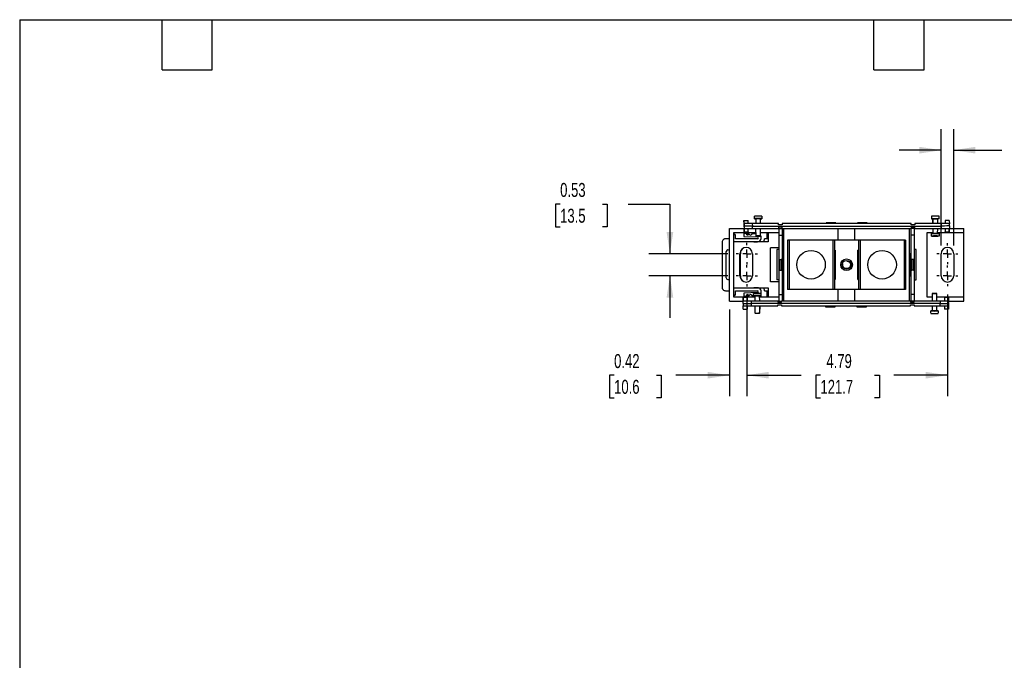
# Model space of a CAD drawing. Header units: inches. Extents: x 1 to 43, y 1 to 33.
# Tile 2 of 3: x 1 to 24.5, y 17.7 to 33. Entities that reach past the tile are written whole.
import ezdxf

# ---------------------------------------------------------------- set-up
doc = ezdxf.new("R2010")
doc.units = ezdxf.units.IN
doc.header["$LTSCALE"] = 4
doc.header["$MEASUREMENT"] = 0
doc.linetypes.add('CENTERX2', pattern=[0.8, 0.5, -0.1, 0.1, -0.1])
doc.layers.add('CENTER', color=40, linetype='CENTERX2')
doc.layers.add('DIMENSIONS', color=140, linetype='Continuous', lineweight=25)
doc.layers.add('TEXT', color=140, linetype='Continuous', lineweight=25)
doc.styles.add('SLDTEXTSTYLE0', font='TXT', dxfattribs={"width": 0.7})
doc.dimstyles.new('SLDDIMSTYLE1', dxfattribs={"dimtxt": 0.339844, "dimasz": 0.52, "dimexe": 0, "dimexo": 0.0625, "dimgap": 0.084961, "dimtad": 0, "dimtih": 1, "dimtoh": 1, "dimrnd": 1e-09, "dimdsep": 46, "dimtxsty": 'SLDTEXTSTYLE0', "dimsah": 1, "dimcen": 0.09, "dimadec": 0, "dimazin": 2, "dimtfac": 1, "dimtmove": 0, "dimatfit": 0, "dimfxl": 0, "dimfrac": 2, "dimtolj": 1, "dimtzin": 12, "dimarcsym": 0})
doc.dimstyles.new('SLDDIMSTYLE2', dxfattribs={"dimtxt": 0.339844, "dimasz": 0.52, "dimexe": 0, "dimexo": 0.0625, "dimgap": 0.084961, "dimtad": 0, "dimtih": 1, "dimtoh": 1, "dimrnd": 1e-09, "dimzin": 12, "dimdsep": 46, "dimtxsty": 'SLDTEXTSTYLE0', "dimsah": 1, "dimcen": 0.09, "dimadec": 0, "dimazin": 3, "dimtfac": 1, "dimtofl": 0, "dimtmove": 0, "dimatfit": 3, "dimfxl": 0, "dimfrac": 2, "dimtolj": 1, "dimtzin": 12, "dimarcsym": 0})
doc.dimstyles.new('SLDDIMSTYLE3', dxfattribs={"dimtxt": 0.339844, "dimasz": 0.52, "dimexe": 0, "dimexo": 0.0625, "dimgap": 0.084961, "dimtad": 0, "dimtih": 1, "dimtoh": 1, "dimrnd": 1e-09, "dimzin": 0, "dimdsep": 46, "dimtxsty": 'SLDTEXTSTYLE0', "dimsah": 1, "dimcen": 0.09, "dimadec": 0, "dimazin": 0, "dimtfac": 1, "dimtmove": 0, "dimatfit": 0, "dimfxl": 0, "dimfrac": 2, "dimtolj": 1, "dimtzin": 12, "dimarcsym": 0})

# ---------------------------------------------------------------- blocks, each defined once
blk = doc.blocks.new('_D_4')
at = {"layer": 'DIMENSIONS'}
for p, q in [((18.368, 26.422), (18.368, 24.005)), ((23.158, 26.43), (23.158, 24.005)), ((18.368, 24.505), (19.665, 24.505)), ((20.125, 24.505), (20.011, 24.505)), ((20.011, 24.505), (20.011, 23.964)), ((21.418, 24.505), (21.532, 24.505)), ((21.532, 24.505), (21.532, 23.964)), ((23.158, 24.505), (21.878, 24.505)), ((20.011, 23.964), (20.125, 23.964)), ((21.532, 23.964), (21.418, 23.964))]:
    blk.add_line(p, q, dxfattribs=at)
for points in [[(18.368, 24.505), (18.888, 24.425), (18.888, 24.585)], [(23.158, 24.505), (22.638, 24.585), (22.638, 24.425)]]:
    blk.add_solid(points, dxfattribs=at)
at = {"layer": 'DIMENSIONS', "char_height": 0.3333, "attachment_point": 1, "style": 'SLDTEXTSTYLE0'}
for s, insert in [('4.79', (20.267, 25.01)), ('121.7', (20.125, 24.394))]:
    blk.add_mtext(s, dxfattribs=dict(at, insert=insert))
blk = doc.blocks.new('_D_5')
at = {"layer": 'DIMENSIONS'}
for p, q in [((13.908, 28.593), (13.794, 28.593)), ((13.794, 28.593), (13.794, 28.053)), ((14.918, 28.593), (15.032, 28.593)), ((15.032, 28.593), (15.032, 28.053)), ((15.53, 28.593), (16.53, 28.593)), ((16.53, 28.593), (16.53, 27.409)), ((13.794, 28.053), (13.908, 28.053)), ((15.032, 28.053), (14.918, 28.053)), ((17.913, 27.409), (16.03, 27.409)), ((17.913, 26.878), (16.03, 26.878)), ((16.53, 26.878), (16.53, 25.878))]:
    blk.add_line(p, q, dxfattribs=at)
for points in [[(16.53, 27.409), (16.61, 27.929), (16.45, 27.929)], [(16.53, 26.878), (16.45, 26.358), (16.61, 26.358)]]:
    blk.add_solid(points, dxfattribs=at)
at = {"layer": 'DIMENSIONS', "char_height": 0.3333, "attachment_point": 1, "style": 'SLDTEXTSTYLE0'}
for s, insert in [('0.53', (13.908, 29.099)), ('13.5', (13.908, 28.482))]:
    blk.add_mtext(s, dxfattribs=dict(at, insert=insert))
blk = doc.blocks.new('_D_6')
at = {"layer": 'DIMENSIONS'}
for p, q in [((18.368, 26.422), (18.368, 24.005)), ((17.949, 26.078), (17.949, 24.005)), ((15.197, 24.505), (15.083, 24.505)), ((15.083, 24.505), (15.083, 23.964)), ((16.207, 24.505), (16.321, 24.505)), ((16.321, 24.505), (16.321, 23.964)), ((17.949, 24.505), (16.667, 24.505)), ((18.368, 24.505), (19.368, 24.505)), ((15.083, 23.964), (15.197, 23.964)), ((16.321, 23.964), (16.207, 23.964))]:
    blk.add_line(p, q, dxfattribs=at)
for points in [[(17.949, 24.505), (17.429, 24.585), (17.429, 24.425)], [(18.368, 24.505), (18.888, 24.425), (18.888, 24.585)]]:
    blk.add_solid(points, dxfattribs=at)
at = {"layer": 'DIMENSIONS', "char_height": 0.3333, "attachment_point": 1, "style": 'SLDTEXTSTYLE0'}
for s, insert in [('0.42', (15.197, 25.01)), ('10.6', (15.197, 24.394))]:
    blk.add_mtext(s, dxfattribs=dict(at, insert=insert))
blk = doc.blocks.new('_D_7')
at = {"layer": 'DIMENSIONS'}
for p, q in [((23.008, 27.608), (23.008, 30.382)), ((23.308, 27.608), (23.308, 30.382)), ((23.008, 29.882), (22.008, 29.882)), ((23.308, 29.882), (24.458, 29.882)), ((24.919, 29.882), (24.805, 29.882)), ((24.805, 29.882), (24.805, 29.342)), ((25.646, 29.882), (25.76, 29.882)), ((25.76, 29.882), (25.76, 29.342)), ((24.805, 29.342), (24.919, 29.342)), ((25.76, 29.342), (25.646, 29.342))]:
    blk.add_line(p, q, dxfattribs=at)
for points in [[(23.008, 29.882), (22.488, 29.962), (22.488, 29.802)], [(23.308, 29.882), (23.828, 29.802), (23.828, 29.962)]]:
    blk.add_solid(points, dxfattribs=at)
at = {"layer": 'DIMENSIONS', "char_height": 0.3333, "attachment_point": 1, "style": 'SLDTEXTSTYLE0'}
for s, insert in [('0.30', (24.778, 30.388)), ('7.6', (24.919, 29.772))]:
    blk.add_mtext(s, dxfattribs=dict(at, insert=insert))
blk = doc.blocks.new('SW_CENTERMARKSYMBOL_2')
at = {"layer": 'CENTER', "color": 0}
for p, q in [((0, 0.2), (0, 0.256)), ((-0.2, 0), (-0.256, 0)), ((0, 0), (-0.1, 0)), ((0, 0), (0, 0.1)), ((0, 0), (0, -0.1)), ((0, 0), (0.1, 0)), ((0.2, 0), (0.256, 0)), ((0, -0.2), (0, -0.256))]:
    blk.add_line(p, q, dxfattribs=at)
blk = doc.blocks.new('SW_CENTERMARKSYMBOL_3')
at = {"layer": 'CENTER', "color": 0}
for p, q in [((0, 0.2), (0, 0.256)), ((-0.2, 0), (-0.256, 0)), ((0, 0), (-0.1, 0)), ((0, 0), (0, 0.1)), ((0, 0), (0, -0.1)), ((0, 0), (0.1, 0)), ((0.2, 0), (0.256, 0)), ((0, -0.2), (0, -0.256))]:
    blk.add_line(p, q, dxfattribs=at)
blk = doc.blocks.new('SW_CENTERMARKSYMBOL_4')
at = {"layer": 'CENTER', "color": 0}
for p, q in [((0, 0.2), (0, 0.25)), ((-0.2, 0), (-0.25, 0)), ((0, 0), (-0.1, 0)), ((0, 0), (0, 0.1)), ((0, 0), (0, -0.1)), ((0, 0), (0.1, 0)), ((0.2, 0), (0.25, 0)), ((0, -0.2), (0, -0.25))]:
    blk.add_line(p, q, dxfattribs=at)
blk = doc.blocks.new('SW_CENTERMARKSYMBOL_5')
at = {"layer": 'CENTER', "color": 0}
for p, q in [((0, 0.2), (0, 0.25)), ((-0.2, 0), (-0.25, 0)), ((0, 0), (-0.1, 0)), ((0, 0), (0, 0.1)), ((0, 0), (0, -0.1)), ((0, 0), (0.1, 0)), ((0.2, 0), (0.25, 0)), ((0, -0.2), (0, -0.25))]:
    blk.add_line(p, q, dxfattribs=at)

msp = doc.modelspace()

# ---------------------------------------------------------------- linework, layer by layer
for p, q in [((18.548, 28.245), (18.548, 28.304)), ((18.548, 28.245), (18.579, 28.245)), ((18.581, 28.248), (18.579, 28.128)), ((18.694, 28.128), (18.692, 28.248)), ((18.693, 28.245), (18.725, 28.245)), ((18.725, 28.304), (18.725, 28.245)), ((22.78, 28.304), (22.78, 28.245)), ((22.78, 28.245), (22.812, 28.245)), ((22.81, 28.128), (22.812, 28.245)), ((22.928, 28.128), (22.926, 28.245)), ((22.957, 28.245), (22.926, 28.245)), ((22.957, 28.245), (22.957, 28.304)), ((17.949, 26.278), (17.949, 28.01)), ((17.949, 28.01), (18.302, 28.01)), ((18.299, 28.204), (18.299, 28.194)), ((18.301, 28.122), (18.299, 28.204)), ((18.299, 28.204), (18.399, 28.204)), ((18.299, 28.194), (18.301, 28.102)), ((18.302, 28.064), (18.301, 28.126)), ((18.301, 28.126), (18.301, 28.122)), ((18.301, 28.102), (18.301, 28.089)), ((18.302, 28.048), (18.301, 28.089)), ((18.302, 28.064), (18.303, 28.01)), ((18.302, 28.048), (18.302, 28.01)), ((18.302, 28.01), (18.303, 28.01)), ((18.303, 28.01), (18.5, 28.01)), ((18.304, 27.928), (18.303, 28.01)), ((18.303, 28.01), (18.304, 27.918)), ((18.303, 28.01), (18.303, 28.01)), ((18.4, 28.127), (18.399, 28.204)), ((18.4, 27.928), (18.4, 28.01)), ((18.498, 28.128), (18.499, 28.069)), ((19.125, 28.128), (18.498, 28.128)), ((18.5, 28.01), (18.499, 28.069)), ((18.499, 28.069), (23.008, 28.069)), ((18.5, 28.01), (19.125, 28.01)), ((18.577, 28.01), (18.58, 27.831)), ((18.692, 27.831), (18.695, 28.01)), ((19.125, 28.099), (19.125, 28.128)), ((19.211, 28.099), (19.125, 28.099)), ((19.211, 28.039), (19.125, 28.039)), ((19.125, 28.039), (19.125, 28.01)), ((19.125, 28.01), (19.128, 28.01)), ((19.128, 28.01), (19.207, 28.01)), ((19.128, 28.01), (19.128, 27.852)), ((19.207, 28.01), (19.207, 27.852)), ((19.207, 28.01), (19.211, 28.01)), ((19.211, 28.128), (19.211, 28.099)), ((22.294, 28.128), (19.211, 28.128)), ((19.211, 28.01), (19.211, 28.039)), ((19.211, 28.01), (22.294, 28.01)), ((19.249, 26.278), (19.249, 28.01)), ((20.262, 28.148), (20.262, 28.129)), ((20.262, 28.148), (20.29, 28.145)), ((20.495, 28.148), (20.262, 28.148)), ((20.27, 28.128), (20.262, 28.129)), ((20.262, 28.129), (20.262, 28.128)), ((20.29, 28.145), (20.29, 28.128)), ((20.467, 28.145), (20.29, 28.145)), ((20.467, 28.145), (20.495, 28.148)), ((20.467, 28.128), (20.467, 28.145)), ((20.495, 28.129), (20.487, 28.128)), ((20.495, 28.129), (20.495, 28.148)), ((20.495, 28.128), (20.495, 28.129)), ((20.552, 27.734), (20.552, 28.01)), ((20.945, 27.734), (20.945, 28.01)), ((21.01, 28.148), (21.01, 28.129)), ((21.01, 28.148), (21.038, 28.145)), ((21.243, 28.148), (21.01, 28.148)), ((21.018, 28.128), (21.01, 28.129)), ((21.01, 28.129), (21.01, 28.128)), ((21.038, 28.145), (21.038, 28.128)), ((21.215, 28.145), (21.038, 28.145)), ((21.215, 28.145), (21.243, 28.148)), ((21.215, 28.128), (21.215, 28.145)), ((21.243, 28.129), (21.235, 28.128)), ((21.243, 28.129), (21.243, 28.148)), ((21.243, 28.128), (21.243, 28.129)), ((22.249, 26.278), (22.249, 28.01)), ((22.29, 27.852), (22.29, 28.01)), ((22.294, 28.099), (22.294, 28.128)), ((22.38, 28.099), (22.294, 28.099)), ((22.38, 28.039), (22.294, 28.039)), ((22.294, 28.039), (22.294, 28.01)), ((22.369, 28.01), (22.294, 28.01)), ((22.369, 28.01), (22.38, 28.01)), ((22.369, 27.852), (22.369, 28.01)), ((22.38, 28.128), (22.38, 28.099)), ((23.007, 28.128), (22.38, 28.128)), ((22.38, 28.01), (22.38, 28.039)), ((22.38, 28.01), (23.009, 28.01)), ((22.811, 28.01), (22.813, 27.888)), ((22.924, 27.888), (22.927, 28.01)), ((23.007, 28.128), (23.008, 28.069)), ((23.008, 28.069), (23.009, 28.01)), ((23.008, 28.069), (23.008, 28.069)), ((23.009, 28.01), (23.206, 28.01)), ((23.106, 28.204), (23.105, 28.127)), ((23.105, 28.01), (23.105, 27.928)), ((23.203, 28.204), (23.106, 28.204)), ((23.202, 28.01), (23.202, 27.928)), ((23.203, 28.204), (23.204, 28.126)), ((23.203, 27.914), (23.203, 28.01)), ((23.205, 28.071), (23.204, 28.126)), ((23.205, 28.071), (23.206, 28.01)), ((23.206, 28.01), (23.548, 28.01)), ((23.548, 27.911), (23.548, 28.01)), ((17.949, 27.764), (17.856, 27.764)), ((18.048, 27.911), (18.048, 26.376)), ((18.363, 27.911), (18.048, 27.911)), ((18.048, 27.884), (18.075, 27.884)), ((18.093, 27.862), (18.048, 27.862)), ((18.075, 27.884), (18.075, 27.862)), ((18.093, 27.764), (18.093, 27.862)), ((18.093, 27.774), (18.41, 27.774)), ((18.619, 27.764), (18.093, 27.764)), ((18.299, 27.892), (18.299, 27.821)), ((18.354, 27.89), (18.299, 27.892)), ((18.299, 27.821), (18.62, 27.81)), ((18.304, 27.918), (18.304, 27.928)), ((18.304, 27.928), (18.4, 27.928)), ((18.304, 27.918), (18.4, 27.918)), ((18.363, 27.918), (18.363, 27.911)), ((18.579, 27.911), (18.363, 27.911)), ((18.363, 27.911), (18.363, 27.872)), ((18.402, 27.872), (18.363, 27.872)), ((18.4, 27.928), (18.4, 27.918)), ((18.402, 27.911), (18.402, 27.872)), ((18.41, 27.774), (18.41, 27.764)), ((18.58, 27.882), (18.501, 27.885)), ((19.128, 27.911), (18.694, 27.911)), ((18.875, 27.764), (18.79, 27.764)), ((18.855, 27.764), (18.855, 27.908)), ((18.855, 27.908), (18.875, 27.908)), ((18.875, 27.911), (18.875, 27.691)), ((19.128, 27.852), (19.207, 27.852)), ((19.128, 27.852), (19.128, 27.274)), ((19.249, 27.911), (19.207, 27.911)), ((19.207, 27.852), (19.207, 27.274)), ((22.369, 27.852), (22.29, 27.852)), ((22.29, 27.274), (22.29, 27.852)), ((22.369, 27.274), (22.369, 27.852)), ((22.812, 27.911), (22.662, 27.911)), ((22.662, 27.911), (22.662, 26.376)), ((22.78, 27.831), (22.78, 27.89)), ((22.812, 27.89), (22.78, 27.89)), ((22.78, 27.831), (22.813, 27.831)), ((23.134, 27.911), (22.925, 27.911)), ((22.957, 27.831), (22.925, 27.831)), ((22.957, 27.89), (22.926, 27.89)), ((22.957, 27.89), (22.957, 27.831)), ((23.105, 27.928), (23.202, 27.928)), ((23.105, 27.914), (23.105, 27.928)), ((23.203, 27.914), (23.105, 27.914)), ((23.134, 27.914), (23.134, 27.911)), ((23.548, 27.911), (23.134, 27.911)), ((23.202, 27.928), (23.203, 27.914)), ((23.548, 26.376), (23.548, 27.911)), ((17.778, 27.685), (17.778, 26.602)), ((18.875, 27.691), (18.048, 27.691)), ((18.533, 27.691), (18.545, 27.693)), ((18.545, 27.693), (18.619, 27.693)), ((18.934, 26.738), (18.934, 27.549)), ((19.128, 27.549), (18.934, 27.549)), ((19.249, 27.549), (19.207, 27.549)), ((19.337, 27.734), (19.337, 26.553)), ((19.377, 27.734), (19.337, 27.734)), ((19.377, 27.734), (19.377, 26.553)), ((20.424, 27.734), (19.377, 27.734)), ((20.424, 27.734), (20.424, 26.553)), ((20.463, 27.734), (20.424, 27.734)), ((20.463, 27.734), (20.463, 26.553)), ((21.034, 27.734), (20.463, 27.734)), ((21.034, 27.734), (21.034, 26.553)), ((21.073, 27.734), (21.034, 27.734)), ((21.073, 27.734), (21.073, 26.553)), ((22.121, 27.734), (21.073, 27.734)), ((22.121, 27.734), (22.121, 26.553)), ((22.16, 27.734), (22.121, 27.734)), ((22.16, 27.734), (22.16, 26.553)), ((17.876, 26.829), (17.876, 27.459)), ((18.201, 26.88), (18.201, 27.408)), ((18.213, 26.878), (18.213, 27.409)), ((18.501, 27.408), (18.501, 26.88)), ((19.128, 27.506), (19.085, 27.506)), ((19.085, 27.506), (19.085, 26.782)), ((19.242, 27.408), (19.207, 27.408)), ((19.242, 26.88), (19.242, 27.408)), ((20.479, 27.495), (20.463, 27.495)), ((20.479, 27.495), (20.479, 26.792)), ((21.034, 27.495), (21.018, 27.495)), ((21.018, 26.792), (21.018, 27.495)), ((22.29, 27.408), (22.255, 27.408)), ((22.255, 27.408), (22.255, 26.88)), ((22.413, 27.506), (22.369, 27.506)), ((22.413, 26.782), (22.413, 27.506)), ((23.008, 26.88), (23.008, 27.408)), ((23.308, 27.408), (23.308, 26.88)), ((19.128, 27.274), (19.128, 27.014)), ((19.148, 27.274), (19.128, 27.274)), ((19.148, 27.274), (19.148, 27.014)), ((19.148, 27.274), (19.188, 27.274)), ((19.188, 27.274), (19.188, 27.014)), ((19.207, 27.274), (19.188, 27.274)), ((19.207, 27.274), (19.207, 27.014)), ((20.645, 27.166), (20.658, 27.162)), ((20.658, 27.152), (20.659, 27.161)), ((20.753, 27.236), (20.756, 27.235)), ((20.756, 27.235), (20.769, 27.233)), ((22.29, 27.014), (22.29, 27.274)), ((22.31, 27.274), (22.29, 27.274)), ((22.349, 27.274), (22.31, 27.274)), ((22.31, 27.014), (22.31, 27.274)), ((22.349, 27.014), (22.349, 27.274)), ((22.349, 27.274), (22.369, 27.274)), ((22.369, 27.014), (22.369, 27.274)), ((19.148, 27.014), (19.128, 27.014)), ((19.128, 27.014), (19.128, 26.435)), ((19.148, 27.014), (19.188, 27.014)), ((19.188, 27.014), (19.207, 27.014)), ((19.207, 27.014), (19.207, 26.435)), ((19.207, 26.88), (19.242, 26.88)), ((22.255, 26.88), (22.29, 26.88)), ((22.29, 27.014), (22.31, 27.014)), ((22.29, 26.435), (22.29, 27.014)), ((22.349, 27.014), (22.31, 27.014)), ((22.349, 27.014), (22.369, 27.014)), ((22.369, 26.435), (22.369, 27.014)), ((18.048, 26.596), (18.875, 26.596)), ((18.545, 26.595), (18.533, 26.596)), ((18.619, 26.595), (18.545, 26.595)), ((18.875, 26.596), (18.875, 26.376)), ((19.128, 26.738), (18.934, 26.738)), ((19.128, 26.782), (19.085, 26.782)), ((19.249, 26.738), (19.207, 26.738)), ((20.463, 26.792), (20.479, 26.792)), ((21.018, 26.792), (21.034, 26.792)), ((22.369, 26.782), (22.413, 26.782)), ((17.856, 26.524), (17.949, 26.524)), ((18.048, 26.425), (18.093, 26.425)), ((18.075, 26.404), (18.048, 26.404)), ((18.048, 26.376), (18.363, 26.376)), ((18.075, 26.425), (18.075, 26.404)), ((18.093, 26.524), (18.619, 26.524)), ((18.093, 26.425), (18.093, 26.524)), ((18.41, 26.514), (18.093, 26.514)), ((18.283, 26.373), (18.283, 26.278)), ((18.283, 26.359), (18.283, 26.373)), ((18.283, 26.373), (18.38, 26.373)), ((18.283, 26.278), (18.283, 26.359)), ((18.38, 26.359), (18.283, 26.359)), ((18.62, 26.478), (18.299, 26.467)), ((18.299, 26.467), (18.299, 26.396)), ((18.299, 26.396), (18.354, 26.398)), ((18.402, 26.415), (18.363, 26.415)), ((18.363, 26.415), (18.363, 26.376)), ((18.363, 26.373), (18.363, 26.376)), ((18.363, 26.376), (18.56, 26.376)), ((18.38, 26.373), (18.38, 26.359)), ((18.38, 26.278), (18.38, 26.359)), ((18.402, 26.376), (18.402, 26.415)), ((18.41, 26.524), (18.41, 26.514)), ((18.501, 26.403), (18.528, 26.404)), ((18.528, 26.456), (18.561, 26.456)), ((18.528, 26.397), (18.528, 26.456)), ((18.528, 26.397), (18.56, 26.397)), ((18.561, 26.4), (18.559, 26.278)), ((18.675, 26.278), (18.672, 26.4)), ((18.705, 26.456), (18.673, 26.456)), ((18.673, 26.376), (19.128, 26.376)), ((18.674, 26.397), (18.705, 26.397)), ((18.705, 26.456), (18.705, 26.397)), ((18.79, 26.524), (18.875, 26.524)), ((18.855, 26.38), (18.855, 26.524)), ((18.875, 26.38), (18.855, 26.38)), ((19.128, 26.435), (19.207, 26.435)), ((19.128, 26.435), (19.128, 26.278)), ((19.207, 26.435), (19.207, 26.278)), ((19.207, 26.376), (19.249, 26.376)), ((19.377, 26.553), (19.337, 26.553)), ((20.424, 26.553), (19.377, 26.553)), ((20.463, 26.553), (20.424, 26.553)), ((21.034, 26.553), (20.463, 26.553)), ((20.552, 26.278), (20.552, 26.553)), ((20.945, 26.278), (20.945, 26.553)), ((21.073, 26.553), (21.034, 26.553)), ((22.121, 26.553), (21.073, 26.553)), ((22.16, 26.553), (22.121, 26.553)), ((22.369, 26.435), (22.29, 26.435)), ((22.29, 26.278), (22.29, 26.435)), ((22.369, 26.278), (22.369, 26.435)), ((22.662, 26.376), (22.792, 26.376)), ((22.793, 26.456), (22.79, 26.278)), ((22.908, 26.278), (22.905, 26.456)), ((22.906, 26.376), (23.134, 26.376)), ((23.181, 26.369), (23.085, 26.369)), ((23.085, 26.359), (23.085, 26.369)), ((23.181, 26.359), (23.085, 26.359)), ((23.085, 26.359), (23.085, 26.278)), ((23.134, 26.369), (23.134, 26.376)), ((23.134, 26.376), (23.548, 26.376)), ((23.181, 26.369), (23.181, 26.359)), ((23.183, 26.278), (23.181, 26.369)), ((23.181, 26.359), (23.183, 26.278)), ((23.548, 26.278), (23.548, 26.376)), ((17.949, 26.278), (18.279, 26.278)), ((18.28, 26.216), (18.279, 26.278)), ((18.476, 26.278), (18.279, 26.278)), ((18.28, 26.216), (18.281, 26.162)), ((18.282, 26.084), (18.281, 26.162)), ((18.379, 26.084), (18.38, 26.16)), ((19.105, 26.278), (18.476, 26.278)), ((18.477, 26.219), (18.476, 26.278)), ((18.478, 26.16), (18.477, 26.219)), ((18.477, 26.219), (18.477, 26.219)), ((22.987, 26.219), (18.477, 26.219)), ((18.478, 26.16), (19.105, 26.16)), ((18.558, 26.16), (18.561, 25.984)), ((18.675, 26.16), (18.672, 25.984)), ((19.105, 26.278), (19.105, 26.249)), ((19.128, 26.278), (19.105, 26.278)), ((19.105, 26.249), (19.191, 26.249)), ((19.105, 26.188), (19.191, 26.188)), ((19.105, 26.16), (19.105, 26.188)), ((19.128, 26.278), (19.191, 26.278)), ((19.191, 26.249), (19.191, 26.278)), ((22.274, 26.278), (19.191, 26.278)), ((19.191, 26.188), (19.191, 26.16)), ((19.191, 26.16), (22.274, 26.16)), ((20.242, 26.159), (20.25, 26.16)), ((20.242, 26.16), (20.242, 26.159)), ((20.242, 26.159), (20.242, 26.139)), ((20.27, 26.142), (20.242, 26.139)), ((20.242, 26.139), (20.476, 26.139)), ((20.27, 26.16), (20.27, 26.142)), ((20.27, 26.142), (20.447, 26.142)), ((20.447, 26.142), (20.447, 26.16)), ((20.476, 26.139), (20.447, 26.142)), ((20.467, 26.16), (20.476, 26.159)), ((20.476, 26.159), (20.475, 26.16)), ((20.476, 26.139), (20.476, 26.159)), ((20.99, 26.159), (20.998, 26.16)), ((20.99, 26.16), (20.99, 26.159)), ((20.99, 26.159), (20.99, 26.139)), ((21.018, 26.142), (20.99, 26.139)), ((20.99, 26.139), (21.224, 26.139)), ((21.018, 26.16), (21.018, 26.142)), ((21.018, 26.142), (21.195, 26.142)), ((21.195, 26.142), (21.195, 26.16)), ((21.224, 26.139), (21.195, 26.142)), ((21.215, 26.16), (21.224, 26.159)), ((21.224, 26.159), (21.223, 26.16)), ((21.224, 26.139), (21.224, 26.159)), ((22.274, 26.278), (22.274, 26.249)), ((22.29, 26.278), (22.274, 26.278)), ((22.274, 26.249), (22.361, 26.249)), ((22.274, 26.188), (22.361, 26.188)), ((22.274, 26.16), (22.274, 26.188)), ((22.361, 26.278), (22.29, 26.278)), ((22.361, 26.249), (22.361, 26.278)), ((22.986, 26.278), (22.361, 26.278)), ((22.361, 26.188), (22.361, 26.16)), ((22.361, 26.16), (22.988, 26.16)), ((22.791, 26.16), (22.793, 26.04)), ((22.905, 26.04), (22.907, 26.16)), ((22.986, 26.278), (22.987, 26.219)), ((23.183, 26.278), (22.986, 26.278)), ((22.988, 26.16), (22.987, 26.219)), ((23.085, 26.16), (23.087, 26.084)), ((23.184, 26.223), (23.183, 26.278)), ((23.184, 26.239), (23.183, 26.278)), ((23.183, 26.278), (23.183, 26.278)), ((23.183, 26.278), (23.183, 26.278)), ((23.183, 26.278), (23.548, 26.278)), ((23.184, 26.239), (23.184, 26.198)), ((23.184, 26.223), (23.185, 26.162)), ((23.184, 26.186), (23.184, 26.198)), ((23.186, 26.094), (23.184, 26.186)), ((23.185, 26.165), (23.186, 26.084)), ((23.185, 26.162), (23.185, 26.165)), ((18.282, 26.084), (18.379, 26.084)), ((18.672, 25.984), (18.672, 25.984)), ((22.76, 25.984), (22.76, 26.043)), ((22.792, 26.043), (22.76, 26.043)), ((22.938, 26.043), (22.906, 26.043)), ((22.938, 26.043), (22.938, 25.984)), ((23.186, 26.084), (23.087, 26.084)), ((23.186, 26.084), (23.186, 26.094))]:
    msp.add_line(p, q)
for centre, radius in [((19.9, 27.144), 0.341), ((20.749, 27.144), 0.14), ((21.597, 27.144), 0.341), ((20.749, 27.144), 0.106)]:
    msp.add_circle(centre, radius)
for centre, radius, start, end in [((18.636, 21.765), 6.539, 89.2238, 90.7762), ((22.869, 21.765), 6.539, 89.2238, 90.7762), ((22.869, 21.706), 6.539, 89.2238, 90.7762), ((18.384, 27.887), 0.0296, 174.3396, 343.7161), ((18.419, 27.877), 0.00698, 12.2839, 163.7161), ((18.455, 27.884), 0.0296, 192.2839, 336.8397), ((18.619, 27.787), 0.0938, 270, 36.8323), ((18.619, 27.787), 0.0229, 270, 88), ((18.619, 27.787), 0.173, 326.2857, 352.3615), ((22.869, 21.293), 6.539, 89.2238, 90.7762), ((18.351, 27.408), 0.15, 0, 180), ((18.368, 27.409), 0.156, 119.3828, 180), ((23.158, 27.408), 0.15, 0, 180), ((18.351, 26.88), 0.15, 180, 0), ((18.368, 26.878), 0.156, 180, 240.6172), ((23.158, 26.88), 0.15, 180, 0), ((18.619, 26.501), 0.0938, 331.5908, 90), ((18.619, 26.501), 0.173, 7.6385, 33.7143), ((18.384, 26.401), 0.0296, 16.2839, 185.6604), ((18.419, 26.411), 0.00698, 196.2839, 347.7161), ((18.455, 26.403), 0.0296, 23.1603, 167.7161), ((18.617, 32.995), 6.539, 269.2238, 270.7762), ((18.619, 26.501), 0.0229, 272, 90), ((22.849, 32.522), 6.539, 269.2238, 270.7762)]:
    msp.add_arc(centre, radius, start, end)
for centre, major_axis, ratio, start_param, end_param in [((18.636, 28.245), (0.0886, 0), 0.040156, 6.283185, 9.424778), ((18.498, 28.126), (0.197, 0), 0.010471, 1.570583, 3.141684), ((18.499, 28.068), (0.197, 0.003), 0.005236, 1.57101, 3.141501), ((23.007, 28.126), (0.197, 0), 0.010471, 6.283094, 7.853768), ((23.008, 28.068), (0.197, 0.003), 0.005236, 6.282911, 7.853586), ((22.869, 27.89), (0.0886, 0), 0.029684, 3.141592, 6.283185), ((17.915, 27.459), (0.0278, -0.0278), 0.999695, 2.356195, 3.926839), ((17.915, 27.459), (-0.0278, -0.0278), 0.999695, 2.890226, 3.926991), ((17.915, 26.829), (0.0278, 0.0278), 0.999695, 2.356347, 3.926991), ((17.915, 26.829), (-0.0278, 0.0278), 0.999695, 2.356195, 3.39296), ((18.617, 26.397), (0.0886, 0), 0.029684, 6.283185, 9.424778), ((18.477, 26.22), (0.197, 0.003), 0.005236, 3.141318, 4.711993), ((18.478, 26.162), (0.197, 0), 0.010471, 3.141501, 4.712176), ((22.987, 26.22), (0.197, 0.003), 0.005236, 4.712602, 6.283094), ((22.988, 26.162), (0.197, 0), 0.010471, 4.712176, 6.283277), ((22.849, 26.043), (0.0886, 0), 0.040156, 3.141592, 6.283185)]:
    msp.add_ellipse(centre, major_axis=major_axis, ratio=ratio, start_param=start_param, end_param=end_param)
for points, knots in [([(18.581, 28.245), (18.582, 28.245), (18.583, 28.246), (18.591, 28.246), (18.606, 28.247), (18.624, 28.247), (18.643, 28.247), (18.662, 28.247), (18.678, 28.246), (18.688, 28.246), (18.691, 28.245), (18.692, 28.245)], [0, 0, 0, 0, 0.051557, 0.174914, 0.2997, 0.42021, 0.545585, 0.665782, 0.79008, 0.912807, 1, 1, 1, 1]), ([(22.812, 28.245), (22.811, 28.234), (22.811, 28.195), (22.81, 28.156), (22.81, 28.128)], [0, 0, 0, 0, 0.264035, 1, 1, 1, 1]), ([(22.812, 28.245), (22.812, 28.245), (22.813, 28.245), (22.817, 28.245), (22.819, 28.245), (22.823, 28.245), (22.826, 28.245), (22.839, 28.245), (22.854, 28.245), (22.876, 28.245), (22.884, 28.245), (22.894, 28.245), (22.897, 28.245), (22.903, 28.245), (22.906, 28.245), (22.919, 28.245), (22.926, 28.245), (22.926, 28.245)], [0, 0, 0, 0, 0.125, 0.125, 0.1875, 0.1875, 0.25, 0.25, 0.5, 0.5, 0.625, 0.625, 0.6875, 0.6875, 0.75, 0.75, 1, 1, 1, 1]), ([(18.692, 27.831), (18.693, 27.861), (18.694, 27.921), (18.695, 27.98), (18.695, 28.01)], [0, 0, 0, 0, 0.503878, 1, 1, 1, 1]), ([(17.856, 27.764), (17.851, 27.764), (17.846, 27.763), (17.836, 27.761), (17.831, 27.76), (17.821, 27.756), (17.817, 27.753), (17.808, 27.748), (17.804, 27.744), (17.793, 27.734), (17.788, 27.725), (17.78, 27.706), (17.778, 27.695), (17.778, 27.685)], [0, 0, 0, 0, 0.125, 0.125, 0.25, 0.25, 0.375, 0.375, 0.5, 0.5, 0.75, 0.75, 1, 1, 1, 1]), ([(18.482, 27.873), (18.484, 27.876), (18.486, 27.88), (18.493, 27.884), (18.497, 27.885), (18.501, 27.885)], [0, 0, 0, 0, 0.5, 0.5, 1, 1, 1, 1]), ([(18.692, 27.831), (18.691, 27.831), (18.689, 27.831), (18.684, 27.832), (18.682, 27.832), (18.678, 27.832), (18.675, 27.832), (18.667, 27.832), (18.661, 27.832), (18.648, 27.832), (18.641, 27.832), (18.626, 27.832), (18.619, 27.832), (18.61, 27.832), (18.607, 27.832), (18.601, 27.832), (18.598, 27.832), (18.591, 27.832), (18.587, 27.832), (18.582, 27.831), (18.58, 27.831), (18.58, 27.831)], [0.008877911, 0.008877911, 0.008877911, 0.008877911, 0.00941531, 0.00941531, 0.009684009, 0.009684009, 0.009952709, 0.009952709, 0.010490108, 0.010490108, 0.011027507, 0.011027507, 0.011564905, 0.011564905, 0.011833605, 0.011833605, 0.012102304, 0.012102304, 0.012639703, 0.012639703, 0.013177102, 0.013177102, 0.013177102, 0.013177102]), ([(18.58, 27.831), (18.58, 27.831), (18.582, 27.831), (18.587, 27.831), (18.588, 27.831), (18.593, 27.831), (18.595, 27.831), (18.601, 27.831), (18.604, 27.831), (18.61, 27.831), (18.613, 27.831), (18.621, 27.831), (18.624, 27.831), (18.632, 27.831), (18.635, 27.831), (18.643, 27.831), (18.647, 27.831), (18.654, 27.831), (18.658, 27.831), (18.664, 27.831), (18.668, 27.831), (18.674, 27.831), (18.676, 27.831), (18.681, 27.831), (18.683, 27.831), (18.687, 27.831), (18.689, 27.831), (18.692, 27.831), (18.693, 27.831), (18.692, 27.831)], [0.004297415, 0.004297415, 0.004297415, 0.004297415, 0.004869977, 0.004869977, 0.005156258, 0.005156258, 0.005442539, 0.005442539, 0.00572882, 0.00572882, 0.006015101, 0.006015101, 0.006301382, 0.006301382, 0.006587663, 0.006587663, 0.006873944, 0.006873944, 0.007160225, 0.007160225, 0.007446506, 0.007446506, 0.007732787, 0.007732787, 0.008019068, 0.008019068, 0.008305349, 0.008305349, 0.008877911, 0.008877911, 0.008877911, 0.008877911]), ([(22.924, 27.89), (22.923, 27.89), (22.922, 27.89), (22.914, 27.889), (22.899, 27.889), (22.881, 27.889), (22.862, 27.889), (22.843, 27.889), (22.827, 27.889), (22.817, 27.89), (22.814, 27.89), (22.813, 27.89)], [0, 0, 0, 0, 0.05158, 0.174931, 0.299711, 0.420214, 0.545582, 0.665772, 0.790064, 0.912784, 1, 1, 1, 1]), ([(22.813, 27.831), (22.813, 27.831), (22.814, 27.831), (22.82, 27.831), (22.824, 27.831), (22.832, 27.831), (22.835, 27.831), (22.841, 27.831), (22.844, 27.831), (22.851, 27.831), (22.854, 27.831), (22.861, 27.831), (22.865, 27.831), (22.876, 27.831), (22.883, 27.831), (22.897, 27.831), (22.903, 27.831), (22.911, 27.831), (22.913, 27.831), (22.917, 27.831), (22.919, 27.831), (22.923, 27.831), (22.925, 27.831), (22.925, 27.831)], [0, 0, 0, 0, 0.000554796, 0.000554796, 0.001109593, 0.001109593, 0.001386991, 0.001386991, 0.001664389, 0.001664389, 0.001941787, 0.001941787, 0.002219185, 0.002219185, 0.002773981, 0.002773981, 0.003328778, 0.003328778, 0.003606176, 0.003606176, 0.003883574, 0.003883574, 0.00443837, 0.00443837, 0.00443837, 0.00443837]), ([(20.658, 27.161), (20.655, 27.162), (20.651, 27.164), (20.646, 27.165), (20.645, 27.166)], [0, 0, 0, 0, 0.74889, 1, 1, 1, 1]), ([(20.753, 27.236), (20.762, 27.235), (20.771, 27.233), (20.784, 27.229), (20.789, 27.227), (20.797, 27.222), (20.801, 27.22), (20.812, 27.211), (20.818, 27.204), (20.829, 27.189), (20.833, 27.181), (20.839, 27.163), (20.84, 27.154), (20.841, 27.135), (20.839, 27.126), (20.834, 27.108), (20.83, 27.099), (20.819, 27.084), (20.813, 27.077), (20.798, 27.066), (20.79, 27.061), (20.772, 27.054), (20.763, 27.052), (20.745, 27.051), (20.735, 27.052), (20.717, 27.057), (20.709, 27.06), (20.693, 27.07), (20.685, 27.076), (20.676, 27.087), (20.673, 27.09), (20.668, 27.098), (20.666, 27.102), (20.661, 27.115), (20.658, 27.124), (20.657, 27.138), (20.656, 27.143), (20.657, 27.152), (20.657, 27.157), (20.658, 27.161)], [0, 0, 0, 0, 0.0625, 0.0625, 0.09375, 0.09375, 0.125, 0.125, 0.1875, 0.1875, 0.25, 0.25, 0.3125, 0.3125, 0.375, 0.375, 0.4375, 0.4375, 0.5, 0.5, 0.5625, 0.5625, 0.625, 0.625, 0.6875, 0.6875, 0.75, 0.75, 0.8125, 0.8125, 0.84375, 0.84375, 0.875, 0.875, 0.9375, 0.9375, 0.96875, 0.96875, 1, 1, 1, 1]), ([(20.658, 27.162), (20.658, 27.161), (20.658, 27.161), (20.658, 27.161), (20.658, 27.161), (20.658, 27.161), (20.658, 27.161), (20.658, 27.161), (20.658, 27.161), (20.658, 27.161)], [0, 0, 0, 0, 0.0004538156, 0.0004538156, 0.0004538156, 0.000680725, 0.000680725, 0.000680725, 0.0009076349, 0.0009076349, 0.0009076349, 0.0009076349]), ([(20.759, 27.247), (20.759, 27.247), (20.757, 27.243), (20.755, 27.239), (20.753, 27.236)], [0, 0, 0, 0, 0.005176, 1, 1, 1, 1]), ([(17.778, 26.602), (17.778, 26.597), (17.778, 26.592), (17.78, 26.582), (17.782, 26.577), (17.786, 26.567), (17.788, 26.563), (17.794, 26.554), (17.797, 26.55), (17.808, 26.539), (17.817, 26.534), (17.836, 26.526), (17.846, 26.524), (17.856, 26.524)], [0, 0, 0, 0, 0.125, 0.125, 0.25, 0.25, 0.375, 0.375, 0.5, 0.5, 0.75, 0.75, 1, 1, 1, 1]), ([(18.501, 26.403), (18.497, 26.403), (18.493, 26.404), (18.486, 26.408), (18.484, 26.411), (18.482, 26.415)], [0, 0, 0, 0, 0.5, 0.5, 1, 1, 1, 1]), ([(18.673, 26.456), (18.673, 26.456), (18.671, 26.456), (18.665, 26.456), (18.661, 26.456), (18.654, 26.456), (18.651, 26.456), (18.645, 26.456), (18.641, 26.456), (18.635, 26.456), (18.631, 26.456), (18.624, 26.456), (18.62, 26.456), (18.609, 26.456), (18.602, 26.456), (18.588, 26.456), (18.582, 26.456), (18.575, 26.456), (18.572, 26.456), (18.568, 26.456), (18.566, 26.456), (18.562, 26.456), (18.561, 26.456), (18.561, 26.456)], [0, 0, 0, 0, 0.000554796, 0.000554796, 0.001109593, 0.001109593, 0.001386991, 0.001386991, 0.001664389, 0.001664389, 0.001941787, 0.001941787, 0.002219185, 0.002219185, 0.002773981, 0.002773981, 0.003328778, 0.003328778, 0.003606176, 0.003606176, 0.003883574, 0.003883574, 0.00443837, 0.00443837, 0.00443837, 0.00443837]), ([(18.562, 26.397), (18.562, 26.397), (18.563, 26.398), (18.572, 26.398), (18.586, 26.398), (18.604, 26.399), (18.624, 26.399), (18.642, 26.399), (18.658, 26.398), (18.669, 26.398), (18.671, 26.397), (18.672, 26.397)], [0, 0, 0, 0, 0.05158, 0.174931, 0.299711, 0.420214, 0.545582, 0.665772, 0.790064, 0.912784, 1, 1, 1, 1]), ([(22.793, 26.456), (22.792, 26.426), (22.791, 26.367), (22.79, 26.307), (22.79, 26.278)], [0, 0, 0, 0, 0.503878, 1, 1, 1, 1]), ([(22.793, 26.456), (22.794, 26.456), (22.796, 26.456), (22.801, 26.456), (22.803, 26.456), (22.807, 26.456), (22.81, 26.456), (22.818, 26.456), (22.824, 26.456), (22.838, 26.456), (22.845, 26.456), (22.859, 26.456), (22.866, 26.456), (22.876, 26.456), (22.879, 26.456), (22.884, 26.456), (22.887, 26.456), (22.894, 26.456), (22.898, 26.456), (22.903, 26.456), (22.905, 26.456), (22.905, 26.456)], [0.008877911, 0.008877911, 0.008877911, 0.008877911, 0.00941531, 0.00941531, 0.009684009, 0.009684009, 0.009952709, 0.009952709, 0.010490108, 0.010490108, 0.011027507, 0.011027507, 0.011564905, 0.011564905, 0.011833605, 0.011833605, 0.012102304, 0.012102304, 0.012639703, 0.012639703, 0.013177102, 0.013177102, 0.013177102, 0.013177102]), ([(22.905, 26.456), (22.905, 26.456), (22.903, 26.456), (22.899, 26.456), (22.897, 26.456), (22.893, 26.456), (22.89, 26.456), (22.885, 26.456), (22.882, 26.456), (22.875, 26.456), (22.872, 26.456), (22.865, 26.456), (22.861, 26.456), (22.854, 26.456), (22.85, 26.456), (22.842, 26.456), (22.839, 26.456), (22.831, 26.456), (22.828, 26.456), (22.821, 26.456), (22.818, 26.456), (22.812, 26.456), (22.809, 26.456), (22.804, 26.456), (22.802, 26.456), (22.798, 26.456), (22.797, 26.456), (22.793, 26.456), (22.793, 26.456), (22.793, 26.456)], [0.004297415, 0.004297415, 0.004297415, 0.004297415, 0.004869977, 0.004869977, 0.005156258, 0.005156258, 0.005442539, 0.005442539, 0.00572882, 0.00572882, 0.006015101, 0.006015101, 0.006301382, 0.006301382, 0.006587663, 0.006587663, 0.006873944, 0.006873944, 0.007160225, 0.007160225, 0.007446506, 0.007446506, 0.007732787, 0.007732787, 0.008019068, 0.008019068, 0.008305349, 0.008305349, 0.008877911, 0.008877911, 0.008877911, 0.008877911]), ([(18.673, 25.984), (18.673, 26.014), (18.674, 26.072), (18.675, 26.131), (18.676, 26.16)], [0, 0, 0, 0, 0.510926, 1, 1, 1, 1]), ([(18.672, 25.984), (18.672, 25.984), (18.669, 25.984), (18.665, 25.984), (18.663, 25.983), (18.658, 25.983), (18.656, 25.983), (18.648, 25.983), (18.641, 25.983), (18.628, 25.983), (18.621, 25.983), (18.607, 25.983), (18.6, 25.983), (18.59, 25.983), (18.587, 25.983), (18.581, 25.983), (18.579, 25.983), (18.566, 25.984), (18.561, 25.984), (18.561, 25.984)], [0.008877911, 0.008877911, 0.008877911, 0.008877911, 0.00941531, 0.00941531, 0.009684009, 0.009684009, 0.009952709, 0.009952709, 0.010490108, 0.010490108, 0.011027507, 0.011027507, 0.011564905, 0.011564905, 0.011833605, 0.011833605, 0.012102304, 0.012102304, 0.013177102, 0.013177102, 0.013177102, 0.013177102]), ([(22.904, 26.042), (22.904, 26.042), (22.902, 26.042), (22.894, 26.041), (22.879, 26.041), (22.861, 26.04), (22.842, 26.04), (22.823, 26.041), (22.808, 26.041), (22.797, 26.042), (22.795, 26.042), (22.794, 26.042)], [0, 0, 0, 0, 0.051557, 0.174914, 0.2997, 0.42021, 0.545585, 0.665782, 0.79008, 0.912807, 1, 1, 1, 1])]:
    msp.add_open_spline(points, degree=3, knots=knots)
for points in [[(18.499, 28.069), (18.499, 28.069), (18.499, 28.069), (18.499, 28.069)], [(22.987, 26.219), (22.987, 26.219), (22.987, 26.219), (22.987, 26.219)]]:
    msp.add_open_spline(points, degree=3)
at = {"layer": 'TEXT'}
for p, q in [((1, 33), (43, 33)), ((1, 33), (1, 1)), ((4.4, 31.8), (4.4, 33)), ((5.6, 31.8), (5.6, 33)), ((21.4, 31.8), (21.4, 33)), ((22.6, 31.8), (22.6, 33)), ((4.4, 31.8), (5.6, 31.8)), ((21.4, 31.8), (22.6, 31.8))]:
    msp.add_line(p, q, dxfattribs=at)

# ---------------------------------------------------------------- block references
at = {"layer": 'CENTER'}
for name, p in [('SW_CENTERMARKSYMBOL_3', (18.368, 27.409)), ('SW_CENTERMARKSYMBOL_5', (23.158, 27.408)), ('SW_CENTERMARKSYMBOL_2', (18.368, 26.878)), ('SW_CENTERMARKSYMBOL_4', (23.158, 26.88))]:
    msp.add_blockref(name, p, dxfattribs=at)

# ---------------------------------------------------------------- dimensions: what is measured, and where the dimension line sits
at = {"layer": 'DIMENSIONS'}
for base, p1, p2, dimstyle, picture, middle in [((23.308, 29.882), (23.008, 27.408), (23.308, 27.408), 'SLDDIMSTYLE3', '_D_7', (25.282, 29.882)), ((18.368, 24.505), (17.949, 26.278), (18.368, 26.622), 'SLDDIMSTYLE1', '_D_6', (15.702, 24.505)), ((23.158, 24.505), (18.368, 26.622), (23.158, 26.63), 'SLDDIMSTYLE2', '_D_4', (20.772, 24.505))]:
    dim = msp.add_linear_dim(base=base, p1=p1, p2=p2, dimstyle=dimstyle, dxfattribs=at)
    dim.commit()
    dim.dimension.update_dxf_attribs({"geometry": picture, "text_midpoint": middle, "dimtype": 160})
dim = msp.add_linear_dim(base=(16.53, 26.878), p1=(18.113, 27.409), p2=(18.113, 26.878), angle=90, dimstyle='SLDDIMSTYLE1', dxfattribs=at)
dim.commit()
dim.dimension.update_dxf_attribs({"geometry": '_D_5', "text_midpoint": (16.53, 28.593), "dimtype": 160})

doc.saveas('drawing.dxf')
